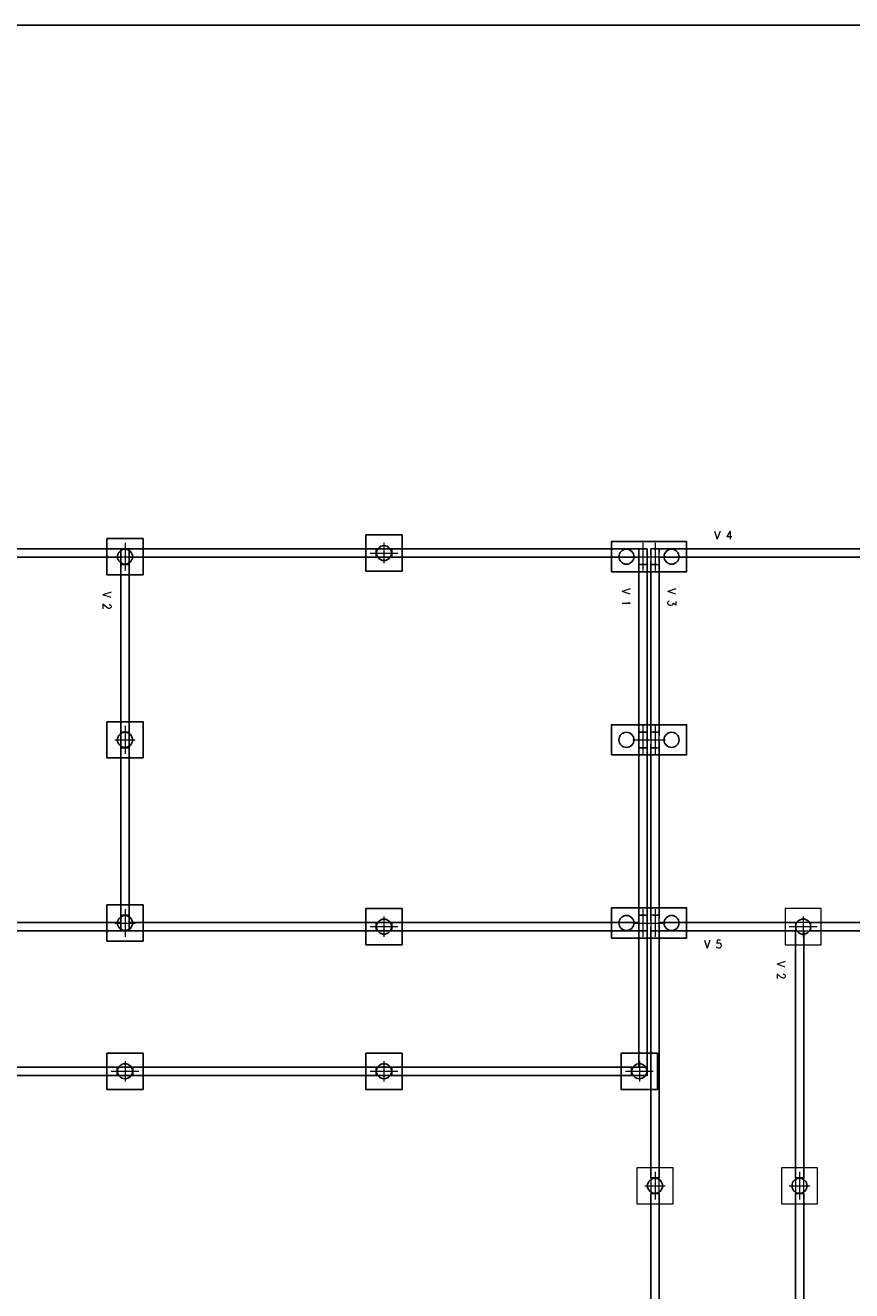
# Model space of a CAD drawing. Header units: millimetres. Extents: x -24 to 384, y -54 to 92.
# Tile 8 of 75: x 32 to 46, y 71 to 92. Entities that reach past the tile are written whole.
import ezdxf
from ezdxf.enums import TextEntityAlignment as Align

# ---------------------------------------------------------------- set-up
doc = ezdxf.new("R2010")
doc.units = ezdxf.units.MM
doc.linetypes.add('ACAD_ISO03W100', pattern=[30, 12, -18])
for name, color, linetype, lineweight in [('BL_CONTORNO', 6, 'Continuous', 9), ('PILAR_EIXOS', 1, 'Continuous', 0), ('PILAR_RET', 2, 'Continuous', 9), ('SAP_CONTORNO', 6, 'Continuous', 9), ('VIG_REF_VIGAS', 3, 'Continuous', 0)]:
    doc.layers.add(name, color=color, linetype=linetype, lineweight=lineweight)
doc.styles.add('CYPETXT', font='romans', dxfattribs={"height": 0.2})

# ---------------------------------------------------------------- blocks, each defined once
blk = doc.blocks.new('EIXOS_DO_PILAR')
at = {"layer": 'PILAR_EIXOS'}
for p, q in [((0, -0.5), (0, 0.5)), ((-0.5, 0), (0.5, 0))]:
    blk.add_line(p, q, dxfattribs=at)

msp = doc.modelspace()

# ---------------------------------------------------------------- linework, layer by layer
at = {"color": 1}
for p, q in [((29.4422, 83.3116), (33.5422, 83.3116)), ((29.4422, 83.1716), (33.5422, 83.1716)), ((33.6822, 83.3116), (37.7822, 83.3116)), ((33.6822, 83.1716), (37.7822, 83.1716)), ((38.0422, 83.3116), (42.1422, 83.3116)), ((38.0422, 83.1716), (42.1422, 83.1716)), ((42.4822, 83.3116), (46.5822, 83.3116)), ((42.4822, 83.1716), (46.5822, 83.1716)), ((33.5422, 83.0516), (33.5422, 80.2716)), ((33.6822, 83.0516), (33.6822, 80.2716)), ((42.1422, 83.0516), (42.1422, 80.2716)), ((42.2822, 83.0516), (42.2822, 80.2716)), ((42.3422, 83.0516), (42.3422, 80.2716)), ((42.4822, 83.0516), (42.4822, 80.2716)), ((33.5422, 80.0116), (33.5422, 77.2316)), ((33.6822, 80.0116), (33.6822, 77.2316)), ((42.1422, 80.0116), (42.1422, 77.2316)), ((42.2822, 80.0116), (42.2822, 77.2316)), ((42.3422, 80.0116), (42.3422, 77.2316)), ((42.4822, 80.0116), (42.4822, 77.2316)), ((33.5422, 77.1116), (31.1322, 77.1116)), ((33.6822, 77.1116), (37.7822, 77.1116)), ((38.0422, 77.1116), (42.1422, 77.1116)), ((42.4822, 77.1116), (44.7422, 77.1116)), ((45.0022, 77.1116), (47.7822, 77.1116)), ((33.5422, 76.9716), (29.4422, 76.9716)), ((33.6822, 76.9716), (37.7822, 76.9716)), ((38.0422, 76.9716), (42.1422, 76.9716)), ((42.1422, 76.9716), (42.1422, 74.7116)), ((42.2822, 76.9716), (42.2822, 74.7116)), ((42.3422, 76.9716), (42.3422, 72.8716)), ((42.4822, 76.9716), (42.4822, 72.8716)), ((42.4822, 76.9716), (44.7422, 76.9716)), ((44.7422, 76.9716), (44.7422, 72.8716)), ((44.8822, 76.9716), (44.8822, 72.8716)), ((45.0022, 76.9716), (47.7822, 76.9716)), ((29.4422, 74.7116), (33.4822, 74.7116)), ((29.4422, 74.5716), (33.4822, 74.5716)), ((33.7422, 74.7116), (37.7822, 74.7116)), ((33.7422, 74.5716), (37.7822, 74.5716)), ((38.0422, 74.7116), (42.0222, 74.7116)), ((38.0422, 74.5716), (42.0222, 74.5716)), ((42.3422, 72.6116), (42.3422, 68.5716)), ((42.4822, 72.6116), (42.4822, 68.5716)), ((44.7422, 72.6116), (44.7422, 68.5116)), ((44.8822, 72.6116), (44.8822, 68.5116))]:
    msp.add_line(p, q, dxfattribs=at)
msp.add_lwpolyline([(0, 50), (59.4, 50), (59.4, 92), (0, 92)], close=True)
for points in [[(33.3122, 83.4816), (33.3122, 82.8816), (33.9122, 82.8816), (33.9122, 83.4816), (33.3122, 83.4816)], [(37.6122, 83.5416), (37.6122, 82.9416), (38.2122, 82.9416), (38.2122, 83.5416), (37.6122, 83.5416)], [(41.6872, 82.9316), (42.9372, 82.9316), (42.9372, 83.4316), (41.6872, 83.4316), (41.6872, 82.9316)], [(33.5422, 83.3116), (33.5422, 83.0516), (33.6822, 83.0516), (33.6822, 83.3116), (33.5422, 83.3116)], [(33.5422, 83.3116), (33.5422, 83.0516), (33.6822, 83.0516), (33.6822, 83.3116), (33.5422, 83.3116)], [(37.7822, 83.3116), (37.7822, 83.1716), (38.0422, 83.1716), (38.0422, 83.3116), (37.7822, 83.3116)], [(37.7822, 83.3116), (37.7822, 83.1716), (38.0422, 83.1716), (38.0422, 83.3116), (37.7822, 83.3116)], [(42.1422, 83.3116), (42.1422, 83.0516), (42.2822, 83.0516), (42.2822, 83.3116), (42.1422, 83.3116)], [(42.1422, 83.3116), (42.1422, 83.0516), (42.2822, 83.0516), (42.2822, 83.3116), (42.1422, 83.3116)], [(33.3122, 80.4416), (33.3122, 79.8416), (33.9122, 79.8416), (33.9122, 80.4416), (33.3122, 80.4416)], [(33.5422, 80.2716), (33.5422, 80.0116), (33.6822, 80.0116), (33.6822, 80.2716), (33.5422, 80.2716)], [(33.5422, 80.2716), (33.5422, 80.0116), (33.6822, 80.0116), (33.6822, 80.2716), (33.5422, 80.2716)], [(41.6872, 79.8916), (42.9372, 79.8916), (42.9372, 80.3916), (41.6872, 80.3916), (41.6872, 79.8916)], [(42.1422, 80.2716), (42.1422, 80.0116), (42.2822, 80.0116), (42.2822, 80.2716), (42.1422, 80.2716)], [(42.1422, 80.2716), (42.1422, 80.0116), (42.2822, 80.0116), (42.2822, 80.2716), (42.1422, 80.2716)], [(33.3122, 77.4016), (33.3122, 76.8016), (33.9122, 76.8016), (33.9122, 77.4016), (33.3122, 77.4016)], [(37.6122, 77.3416), (37.6122, 76.7416), (38.2122, 76.7416), (38.2122, 77.3416), (37.6122, 77.3416)], [(41.6872, 76.8516), (42.9372, 76.8516), (42.9372, 77.3516), (41.6872, 77.3516), (41.6872, 76.8516)], [(33.5422, 77.2316), (33.5422, 76.9716), (33.6822, 76.9716), (33.6822, 77.2316), (33.5422, 77.2316)], [(33.5422, 77.2316), (33.5422, 76.9716), (33.6822, 76.9716), (33.6822, 77.2316), (33.5422, 77.2316)], [(37.7822, 77.1116), (37.7822, 76.9716), (38.0422, 76.9716), (38.0422, 77.1116), (37.7822, 77.1116)], [(37.7822, 77.1116), (37.7822, 76.9716), (38.0422, 76.9716), (38.0422, 77.1116), (37.7822, 77.1116)], [(42.1422, 77.2316), (42.1422, 76.9716), (42.2822, 76.9716), (42.2822, 77.2316), (42.1422, 77.2316)], [(42.1422, 77.2316), (42.1422, 76.9716), (42.2822, 76.9716), (42.2822, 77.2316), (42.1422, 77.2316)], [(33.3122, 74.9416), (33.3122, 74.3416), (33.9122, 74.3416), (33.9122, 74.9416), (33.3122, 74.9416)], [(37.6122, 74.9416), (37.6122, 74.3416), (38.2122, 74.3416), (38.2122, 74.9416), (37.6122, 74.9416)], [(41.8522, 74.9416), (41.8522, 74.3416), (42.4522, 74.3416), (42.4522, 74.9416), (41.8522, 74.9416)], [(33.4822, 74.7116), (33.4822, 74.5716), (33.7422, 74.5716), (33.7422, 74.7116), (33.4822, 74.7116)], [(33.4822, 74.7116), (33.4822, 74.5716), (33.7422, 74.5716), (33.7422, 74.7116), (33.4822, 74.7116)], [(37.7822, 74.7116), (37.7822, 74.5716), (38.0422, 74.5716), (38.0422, 74.7116), (37.7822, 74.7116)], [(37.7822, 74.7116), (37.7822, 74.5716), (38.0422, 74.5716), (38.0422, 74.7116), (37.7822, 74.7116)], [(42.0222, 74.7116), (42.0222, 74.5716), (42.2822, 74.5716), (42.2822, 74.7116), (42.0222, 74.7116)], [(42.0222, 74.7116), (42.0222, 74.5716), (42.2822, 74.5716), (42.2822, 74.7116), (42.0222, 74.7116)]]:
    msp.add_lwpolyline(points, close=True, dxfattribs=at)
at = {"color": 1, "linetype": 'ACAD_ISO03W100', "ltscale": 0.005}
for points in [[(42.3422, 83.3116), (42.3422, 83.0516), (42.4822, 83.0516), (42.4822, 83.3116), (42.3422, 83.3116)], [(42.3422, 80.2716), (42.3422, 80.0116), (42.4822, 80.0116), (42.4822, 80.2716), (42.3422, 80.2716)], [(42.3422, 77.2316), (42.3422, 76.9716), (42.4822, 76.9716), (42.4822, 77.2316), (42.3422, 77.2316)]]:
    msp.add_lwpolyline(points, close=True, dxfattribs=at)
at = {"color": 2}
for centre in [(33.6122, 83.1816), (37.9122, 83.2416), (41.9372, 83.1816), (42.6872, 83.1816), (33.6122, 80.1416), (41.9372, 80.1416), (42.6872, 80.1416), (33.6122, 77.1016), (37.9122, 77.0416), (41.9372, 77.1016), (42.6872, 77.1016), (44.8722, 77.0416), (33.6122, 74.6416), (37.9122, 74.6416), (42.1522, 74.6416), (42.4122, 72.7416), (44.8122, 72.7416)]:
    msp.add_circle(centre, 0.125, dxfattribs=at)
at = {"layer": 'BL_CONTORNO', "color": 1}
for points in [[(44.5722, 77.3416), (44.5722, 76.7416), (45.1722, 76.7416), (45.1722, 77.3416), (44.5722, 77.3416)], [(42.1122, 73.0416), (42.1122, 72.4416), (42.7122, 72.4416), (42.7122, 73.0416), (42.1122, 73.0416)], [(44.5122, 73.0416), (44.5122, 72.4416), (45.1122, 72.4416), (45.1122, 73.0416), (44.5122, 73.0416)]]:
    msp.add_lwpolyline(points, close=True, dxfattribs=at)
at = {"layer": 'PILAR_RET', "color": 1}
for points in [[(42.3422, 83.3116), (42.3422, 83.0516), (42.4822, 83.0516), (42.4822, 83.3116), (42.3422, 83.3116)], [(42.3422, 83.3116), (42.3422, 83.0516), (42.4822, 83.0516), (42.4822, 83.3116), (42.3422, 83.3116)], [(42.3422, 80.2716), (42.3422, 80.0116), (42.4822, 80.0116), (42.4822, 80.2716), (42.3422, 80.2716)], [(42.3422, 80.2716), (42.3422, 80.0116), (42.4822, 80.0116), (42.4822, 80.2716), (42.3422, 80.2716)], [(42.3422, 77.2316), (42.3422, 76.9716), (42.4822, 76.9716), (42.4822, 77.2316), (42.3422, 77.2316)], [(42.3422, 77.2316), (42.3422, 76.9716), (42.4822, 76.9716), (42.4822, 77.2316), (42.3422, 77.2316)], [(44.7422, 77.1116), (44.7422, 76.9716), (45.0022, 76.9716), (45.0022, 77.1116), (44.7422, 77.1116)], [(44.7422, 77.1116), (44.7422, 76.9716), (45.0022, 76.9716), (45.0022, 77.1116), (44.7422, 77.1116)], [(42.3422, 72.8716), (42.3422, 72.6116), (42.4822, 72.6116), (42.4822, 72.8716), (42.3422, 72.8716)], [(42.3422, 72.8716), (42.3422, 72.6116), (42.4822, 72.6116), (42.4822, 72.8716), (42.3422, 72.8716)], [(44.7422, 72.8716), (44.7422, 72.6116), (44.8822, 72.6116), (44.8822, 72.8716), (44.7422, 72.8716)], [(44.7422, 72.8716), (44.7422, 72.6116), (44.8822, 72.6116), (44.8822, 72.8716), (44.7422, 72.8716)]]:
    msp.add_lwpolyline(points, close=True, dxfattribs=at)
at = {"layer": 'SAP_CONTORNO', "color": 1}
for centre in [(44.8722, 77.0416), (42.4122, 72.7416), (44.8122, 72.7416)]:
    msp.add_circle(centre, 0.125, dxfattribs=at)

# ---------------------------------------------------------------- block references
at = {"color": 1, "rotation": 270}
for p, xscale, yscale in [((33.6122, 83.1816), 0.46, 0.34), ((37.9122, 83.2416), 0.34, 0.46), ((42.2122, 83.1816), 0.46, 0.34), ((33.6122, 80.1416), 0.46, 0.34), ((42.2122, 80.1416), 0.46, 0.34), ((33.6122, 77.1016), 0.46, 0.34), ((42.2122, 77.1016), 0.46, 0.34), ((37.9122, 77.0416), 0.34, 0.46), ((33.6122, 74.6416), 0.34, 0.46), ((37.9122, 74.6416), 0.34, 0.46), ((42.1522, 74.6416), 0.34, 0.46)]:
    msp.add_blockref('EIXOS_DO_PILAR', p, dxfattribs=dict(at, xscale=xscale, yscale=yscale))
at = {"layer": 'PILAR_EIXOS', "color": 1, "rotation": 270}
for p, xscale, yscale in [((42.4122, 83.1816), 0.46, 0.34), ((42.4122, 80.1416), 0.46, 0.34), ((42.4122, 77.1016), 0.46, 0.34), ((44.8722, 77.0416), 0.34, 0.46), ((42.4122, 72.7416), 0.46, 0.34), ((44.8122, 72.7416), 0.46, 0.34)]:
    msp.add_blockref('EIXOS_DO_PILAR', p, dxfattribs=dict(at, xscale=xscale, yscale=yscale))

# ---------------------------------------------------------------- texts
at = {"color": 1, "style": 'CYPETXT'}
for s, width, p, p2 in [('V 2', 0.849375, (33.2462, 82.599), (33.2462, 82.297)), ('V 1', 0.9513, (41.8649, 82.6555), (41.8649, 82.3535))]:
    msp.add_text(s, height=0.13333, rotation=270, dxfattribs=dict(at, width=width)).set_placement(p, p2, align=Align.FIT)
at = {"layer": 'VIG_REF_VIGAS', "color": 1, "style": 'CYPETXT'}
for s, width, p, p2 in [('V 4', 0.834474, (43.3963, 83.4734), (43.6983, 83.4734)), ('V 5', 0.849375, (43.2257, 76.6836), (43.5277, 76.6836))]:
    msp.add_text(s, height=0.13333, dxfattribs=dict(at, width=width)).set_placement(p, p2, align=Align.FIT)
at = {"layer": 'VIG_REF_VIGAS', "color": 1, "style": 'CYPETXT', "width": 0.849375}
for s, p, p2 in [('V 3', (42.6259, 82.6552), (42.6259, 82.3532)), ('V 2', (44.4392, 76.4668), (44.4392, 76.1648))]:
    msp.add_text(s, height=0.13333, rotation=270, dxfattribs=at).set_placement(p, p2, align=Align.FIT)

doc.saveas('drawing.dxf')
